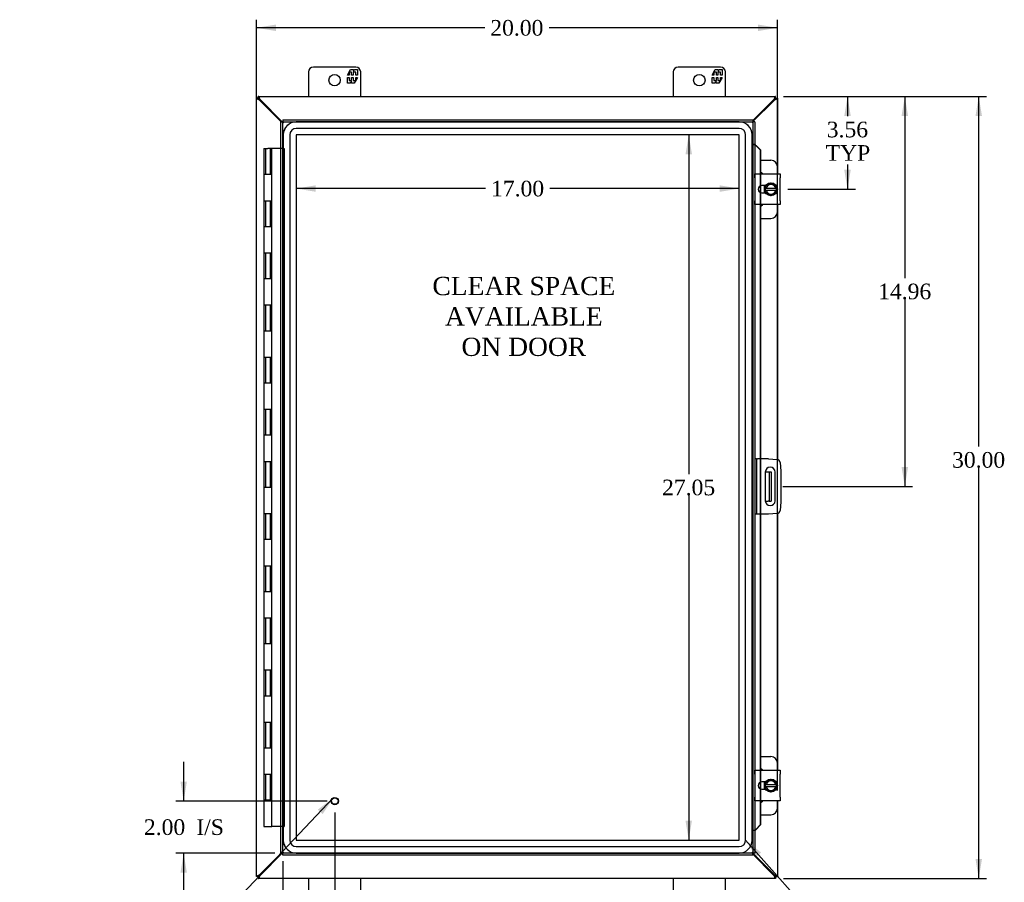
# Model space of a CAD drawing. Header units: inches. Extents: x 9 to 147, y 2 to 98.
# Tile 3 of 8: x 30 to 68, y 32 to 65. Entities that reach past the tile are written whole.
import ezdxf
from ezdxf.enums import TextEntityAlignment as Align

# ---------------------------------------------------------------- set-up
doc = ezdxf.new("R2010")
doc.units = ezdxf.units.IN
doc.header["$MEASUREMENT"] = 0
for name, color, linetype in [('COM40153-1', 7, 'CONTINUOUS'), ('COM40153-2', 7, 'CONTINUOUS'), ('COM42667', 7, 'CONTINUOUS'), ('COM42780', 7, 'CONTINUOUS'), ('COM48442', 7, 'CONTINUOUS'), ('COM70219', 7, 'CONTINUOUS'), ('COM71780-16', 7, 'CONTINUOUS'), ('DEFAULT', 7, 'CONTINUOUS'), ('FET07710', 7, 'CONTINUOUS'), ('HNG10620-26B', 7, 'CONTINUOUS'), ('HNG10620-26C', 7, 'CONTINUOUS'), ('SCC19011', 7, 'CONTINUOUS'), ('SPR20265', 7, 'CONTINUOUS'), ('STD21878', 7, 'CONTINUOUS'), ('WAF25035', 7, 'CONTINUOUS')]:
    doc.layers.add(name, color=color, linetype=linetype)
doc.styles.add('SEACAD_TIMES_NEW_ROMAN', font='times.ttf')

# ---------------------------------------------------------------- blocks, each defined once
blk = doc.blocks.new('SEANNOT_GROUP2')
at = {"layer": 'DEFAULT', "linetype": 'Continuous'}
blk.add_hatch(color=136, dxfattribs=at).paths.add_polyline_path([(41.662, 34.171), (42.087, 34.801), (41.481, 34.342)])
at = {"layer": 'DEFAULT', "color": 136, "linetype": 'Continuous'}
blk.add_line((36.854, 29.269), (36.554, 29.269), dxfattribs=at)
blk.add_lwpolyline([(36.854, 29.269), (42.087, 34.801)], dxfattribs=at)
at = {"layer": 'DEFAULT', "color": 136, "linetype": 'Continuous', "style": 'SEACAD_TIMES_NEW_ROMAN'}
for s, p in [('GROUND STUD', (29.989, 29.569)), ('DOOR', (29.989, 28.669))]:
    blk.add_text(s, height=0.6, dxfattribs=at).set_placement(p, align=Align.TOP_LEFT)
blk = doc.blocks.new('SEANNOT_GROUP3')
at = {"layer": 'DEFAULT', "linetype": 'Continuous'}
blk.add_hatch(color=136, dxfattribs=at).paths.add_polyline_path([(58.491, 32.695), (57.9, 33.173), (58.305, 32.529)])
at = {"layer": 'DEFAULT', "color": 136, "linetype": 'Continuous'}
blk.add_line((60.83, 29.874), (61.13, 29.874), dxfattribs=at)
blk.add_lwpolyline([(60.83, 29.874), (57.9, 33.173)], dxfattribs=at)
at = {"layer": 'DEFAULT', "color": 136, "linetype": 'Continuous', "style": 'SEACAD_TIMES_NEW_ROMAN'}
blk.add_text('GASKET', height=0.6, dxfattribs=at).set_placement((61.34, 30.174), align=Align.TOP_LEFT)
blk = doc.blocks.new('GDIMGGROUP')
at = {"layer": 'DEFAULT', "linetype": 'Continuous'}
for points in [[(39.874, 64.457), (39.124, 64.332), (39.874, 64.207)], [(58.371, 64.457), (58.371, 64.207), (59.121, 64.332)]]:
    blk.add_hatch(color=136, dxfattribs=at).paths.add_polyline_path(points)
at = {"layer": 'DEFAULT', "color": 136, "linetype": 'Continuous'}
for p, q in [((39.124, 32.071), (39.124, 64.632)), ((59.121, 35.068), (59.121, 64.632)), ((47.889, 64.332), (39.124, 64.332)), ((59.121, 64.332), (50.356, 64.332))]:
    blk.add_line(p, q, dxfattribs=at)
at = {"layer": 'DEFAULT', "color": 136, "linetype": 'Continuous', "style": 'SEACAD_TIMES_NEW_ROMAN'}
blk.add_text('20.00', height=0.6, dxfattribs=at).set_placement((48.099, 64.632), align=Align.TOP_LEFT)
blk = doc.blocks.new('GDIMGGROUP1')
at = {"layer": 'DEFAULT', "linetype": 'Continuous'}
for points in [[(66.973, 60.949), (66.848, 61.699), (66.723, 60.949)], [(66.973, 32.449), (66.723, 32.449), (66.848, 31.699)]]:
    blk.add_hatch(color=136, dxfattribs=at).paths.add_polyline_path(points)
at = {"layer": 'DEFAULT', "color": 136, "linetype": 'Continuous'}
for p, q in [((59.352, 61.699), (67.148, 61.699)), ((66.848, 48.267), (66.848, 61.699)), ((66.848, 31.699), (66.848, 47.457)), ((59.352, 31.699), (67.148, 31.699))]:
    blk.add_line(p, q, dxfattribs=at)
at = {"layer": 'DEFAULT', "color": 136, "linetype": 'Continuous', "style": 'SEACAD_TIMES_NEW_ROMAN'}
blk.add_text('30.00', height=0.6, dxfattribs=at).set_placement((65.824, 48.057), align=Align.TOP_LEFT)
blk = doc.blocks.new('GDIMGGROUP2')
at = {"layer": 'DEFAULT', "linetype": 'Continuous'}
for points in [[(36.205, 35.419), (36.33, 34.669), (36.455, 35.419)], [(36.205, 31.919), (36.455, 31.919), (36.33, 32.669)]]:
    blk.add_hatch(color=136, dxfattribs=at).paths.add_polyline_path(points)
at = {"layer": 'DEFAULT', "color": 136, "linetype": 'Continuous'}
for p, q in [((36.33, 36.169), (36.33, 34.669)), ((41.833, 34.669), (36.03, 34.669)), ((39.833, 32.669), (36.03, 32.669)), ((36.33, 32.669), (36.33, 31.169))]:
    blk.add_line(p, q, dxfattribs=at)
at = {"layer": 'DEFAULT', "color": 136, "linetype": 'Continuous', "style": 'SEACAD_TIMES_NEW_ROMAN'}
for s, p in [('I/S', (36.817, 33.969)), ('2.00', (34.805, 33.969))]:
    blk.add_text(s, height=0.6, dxfattribs=at).set_placement(p, align=Align.TOP_LEFT)
blk = doc.blocks.new('GDIMGGROUP3')
at = {"layer": 'DEFAULT', "linetype": 'Continuous'}
for points in [[(40.883, 29.159), (40.883, 29.409), (40.133, 29.284)], [(41.383, 29.159), (42.133, 29.284), (41.383, 29.409)]]:
    blk.add_hatch(color=136, dxfattribs=at).paths.add_polyline_path(points)
at = {"layer": 'DEFAULT', "color": 136, "linetype": 'Continuous'}
for p, q in [((42.133, 34.228), (42.133, 28.984)), ((40.133, 32.369), (40.133, 28.984)), ((40.133, 29.284), (42.43, 29.284)), ((42.43, 29.284), (42.73, 29.284))]:
    blk.add_line(p, q, dxfattribs=at)
at = {"layer": 'DEFAULT', "color": 136, "linetype": 'Continuous', "style": 'SEACAD_TIMES_NEW_ROMAN'}
for s, p in [('2.00', (42.94, 29.584)), ('I/S', (44.952, 29.584))]:
    blk.add_text(s, height=0.6, dxfattribs=at).set_placement(p, align=Align.TOP_LEFT)
blk = doc.blocks.new('GDIMGGROUP16')
at = {"layer": 'DEFAULT', "linetype": 'Continuous'}
for points in [[(61.936, 60.949), (61.811, 61.699), (61.686, 60.949)], [(61.936, 58.887), (61.686, 58.887), (61.811, 58.137)]]:
    blk.add_hatch(color=136, dxfattribs=at).paths.add_polyline_path(points)
at = {"layer": 'DEFAULT', "color": 136, "linetype": 'Continuous'}
for p, q in [((59.352, 61.699), (62.111, 61.699)), ((61.811, 61.699), (61.811, 60.941)), ((61.811, 59.09), (61.811, 58.137)), ((59.52, 58.137), (62.111, 58.137))]:
    blk.add_line(p, q, dxfattribs=at)
at = {"layer": 'DEFAULT', "color": 136, "linetype": 'Continuous', "style": 'SEACAD_TIMES_NEW_ROMAN'}
for s, p in [('3.56', (61.014, 60.731)), ('TYP', (60.972, 59.831))]:
    blk.add_text(s, height=0.6, dxfattribs=at).set_placement(p, align=Align.TOP_LEFT)
blk = doc.blocks.new('GDIMGGROUP17')
at = {"layer": 'DEFAULT', "linetype": 'Continuous'}
for points in [[(64.135, 60.949), (64.01, 61.699), (63.885, 60.949)], [(64.135, 47.489), (63.885, 47.489), (64.01, 46.739)]]:
    blk.add_hatch(color=136, dxfattribs=at).paths.add_polyline_path(points)
at = {"layer": 'DEFAULT', "color": 136, "linetype": 'Continuous'}
for p, q in [((59.352, 61.699), (64.31, 61.699)), ((64.01, 61.699), (64.01, 54.729)), ((64.01, 53.919), (64.01, 46.739)), ((59.33, 46.739), (64.31, 46.739))]:
    blk.add_line(p, q, dxfattribs=at)
at = {"layer": 'DEFAULT', "color": 136, "linetype": 'Continuous', "style": 'SEACAD_TIMES_NEW_ROMAN'}
blk.add_text('14.96', height=0.6, dxfattribs=at).set_placement((62.986, 54.519), align=Align.TOP_LEFT)
blk = doc.blocks.new('GDIMGGROUP24')
at = {"layer": 'DEFAULT', "linetype": 'Continuous'}
for points in [[(55.591, 59.476), (55.841, 59.476), (55.716, 60.226)], [(55.591, 33.922), (55.716, 33.172), (55.841, 33.922)]]:
    blk.add_hatch(color=136, dxfattribs=at).paths.add_polyline_path(points)
at = {"layer": 'DEFAULT', "color": 136, "linetype": 'Continuous'}
for p, q in [((55.716, 60.226), (55.716, 47.209)), ((55.716, 46.399), (55.716, 33.172))]:
    blk.add_line(p, q, dxfattribs=at)
at = {"layer": 'DEFAULT', "color": 136, "linetype": 'Continuous', "style": 'SEACAD_TIMES_NEW_ROMAN'}
blk.add_text('27.05', height=0.6, dxfattribs=at).set_placement((54.692, 46.999), align=Align.TOP_LEFT)
blk = doc.blocks.new('GDIMGGROUP25')
at = {"layer": 'DEFAULT', "linetype": 'Continuous'}
for points in [[(41.403, 58.29), (40.653, 58.165), (41.403, 58.04)], [(56.901, 58.29), (56.901, 58.04), (57.651, 58.165)]]:
    blk.add_hatch(color=136, dxfattribs=at).paths.add_polyline_path(points)
at = {"layer": 'DEFAULT', "color": 136, "linetype": 'Continuous'}
for p, q in [((47.918, 58.165), (40.653, 58.165)), ((57.651, 58.165), (50.386, 58.165))]:
    blk.add_line(p, q, dxfattribs=at)
at = {"layer": 'DEFAULT', "color": 136, "linetype": 'Continuous', "style": 'SEACAD_TIMES_NEW_ROMAN'}
blk.add_text('17.00', height=0.6, dxfattribs=at).set_placement((48.128, 58.465), align=Align.TOP_LEFT)

msp = doc.modelspace()

# ---------------------------------------------------------------- linework, layer by layer
at = {"layer": 'COM40153-1', "color": 7}
for p, q in [((58.656, 47.302), (58.766, 47.302)), ((58.766, 47.302), (58.802, 47.302)), ((58.802, 47.302), (58.874, 47.302)), ((58.802, 47.302), (58.802, 46.177)), ((58.874, 47.302), (58.874, 46.177)), ((58.656, 46.177), (58.766, 46.177)), ((58.802, 46.177), (58.766, 46.177)), ((58.802, 46.177), (58.874, 46.177))]:
    msp.add_line(p, q, dxfattribs=at)
at = {"layer": 'COM40153-2', "color": 7}
for p, q in [((58.321, 47.802), (58.249, 47.802)), ((58.321, 47.802), (58.321, 45.677)), ((58.321, 47.802), (58.357, 47.802)), ((58.772, 47.802), (58.357, 47.802)), ((58.772, 47.802), (59.106, 47.773)), ((59.22, 47.659), (59.249, 47.325)), ((58.655, 47.289), (58.655, 46.189)), ((59.03, 46.189), (59.03, 47.289)), ((59.249, 47.325), (59.249, 46.154)), ((59.249, 46.154), (59.22, 45.82)), ((58.321, 45.677), (58.249, 45.677)), ((58.357, 45.677), (58.321, 45.677)), ((58.772, 45.677), (58.357, 45.677)), ((59.106, 45.706), (58.772, 45.677))]:
    msp.add_line(p, q, dxfattribs=at)
for centre, radius, start, end in [((59.095, 47.648), 0.125, 5, 85), ((58.843, 47.289), 0.188, 0, 180), ((58.843, 46.189), 0.188, 180, 0), ((59.095, 45.83), 0.125, 275, 355)]:
    msp.add_arc(centre, radius, start, end, dxfattribs=at)
at = {"layer": 'COM42667', "color": 7}
for p, q in [((58.25, 58.583), (58.25, 58.726)), ((58.25, 58.726), (59.22, 58.726)), ((58.25, 58.583), (58.25, 57.691)), ((59.22, 58.726), (59.22, 58.583)), ((59.22, 57.691), (59.22, 58.583)), ((58.664, 58.278), (58.524, 58.278)), ((58.524, 57.997), (58.664, 57.997)), ((58.25, 57.548), (58.25, 57.691)), ((59.22, 57.548), (58.25, 57.548)), ((59.22, 57.691), (59.22, 57.548)), ((58.25, 35.707), (58.25, 35.85)), ((58.25, 35.85), (59.22, 35.85)), ((58.25, 35.707), (58.25, 34.815)), ((59.22, 35.85), (59.22, 35.707)), ((59.22, 34.815), (59.22, 35.707)), ((58.664, 35.402), (58.524, 35.402)), ((58.25, 34.672), (58.25, 34.815)), ((58.524, 35.121), (58.664, 35.121)), ((59.22, 34.815), (59.22, 34.672)), ((59.22, 34.672), (58.25, 34.672))]:
    msp.add_line(p, q, dxfattribs=at)
for centre in [(58.524, 58.137), (58.524, 35.261)]:
    msp.add_arc(centre, 0.14, 90, 270, dxfattribs=at)
at = {"layer": 'COM42780', "color": 7}
for p, q in [((58.474, 59.253), (58.871, 59.253)), ((59.121, 58.726), (59.121, 59.003)), ((58.621, 58.203), (58.621, 58.278)), ((58.621, 57.997), (58.621, 58.068)), ((59.121, 57.272), (59.121, 57.548)), ((58.474, 57.022), (58.871, 57.022)), ((58.474, 36.377), (58.871, 36.377)), ((59.121, 35.85), (59.121, 36.127)), ((58.621, 35.327), (58.621, 35.402)), ((58.621, 35.121), (58.621, 35.192)), ((59.121, 34.396), (59.121, 34.672)), ((58.474, 34.146), (58.871, 34.146))]:
    msp.add_line(p, q, dxfattribs=at)
for centre, start, end in [((58.871, 59.003), 0, 90), ((58.371, 58.566), 39.9324, 65.6695), ((58.371, 57.709), 294.3305, 320.0676), ((58.871, 57.272), 270, 0), ((58.871, 36.127), 0, 90), ((58.371, 35.69), 39.9324, 65.6695), ((58.371, 34.833), 294.3305, 320.0676), ((58.871, 34.396), 270, 0)]:
    msp.add_arc(centre, 0.25, start, end, dxfattribs=at)
at = {"layer": 'COM48442', "color": 7}
for p, q in [((39.196, 61.627), (39.124, 61.627)), ((39.124, 31.771), (39.124, 61.627)), ((39.196, 61.699), (59.052, 61.699)), ((39.196, 61.627), (39.196, 61.699)), ((39.196, 61.627), (39.232, 61.591)), ((39.196, 61.627), (39.232, 61.591)), ((59.052, 61.627), (59.016, 61.591)), ((59.052, 61.627), (59.016, 61.591)), ((59.052, 61.627), (59.052, 61.699)), ((59.052, 61.627), (59.124, 61.627)), ((59.124, 61.627), (59.124, 58.726)), ((39.256, 61.549), (39.232, 61.565)), ((40.076, 60.73), (39.256, 61.549)), ((39.274, 61.567), (39.258, 61.591)), ((40.112, 60.73), (39.274, 61.567)), ((58.974, 61.567), (58.177, 60.77)), ((58.992, 61.549), (58.177, 60.734)), ((58.99, 61.591), (58.974, 61.567)), ((59.016, 61.565), (58.992, 61.549)), ((59.124, 57.548), (59.124, 47.77)), ((59.124, 45.709), (59.124, 35.85)), ((59.124, 34.672), (59.124, 31.771)), ((39.256, 31.849), (40.076, 32.669)), ((39.274, 31.831), (40.112, 32.669)), ((58.177, 32.664), (58.992, 31.849)), ((58.177, 32.628), (58.974, 31.831)), ((39.196, 31.771), (39.124, 31.771)), ((39.196, 31.771), (39.232, 31.807)), ((39.196, 31.771), (39.232, 31.807)), ((39.196, 31.771), (39.196, 31.699)), ((39.232, 31.833), (39.256, 31.849)), ((39.258, 31.807), (39.274, 31.831)), ((58.974, 31.831), (58.99, 31.807)), ((58.992, 31.849), (59.016, 31.833)), ((59.052, 31.771), (59.016, 31.807)), ((59.052, 31.771), (59.016, 31.807)), ((59.052, 31.771), (59.124, 31.771)), ((59.052, 31.771), (59.052, 31.699)), ((59.052, 31.699), (39.196, 31.699))]:
    msp.add_line(p, q, dxfattribs=at)
for points, knots in [([(39.232, 61.565), (39.218, 61.571), (39.204, 61.576), (39.178, 61.586), (39.166, 61.591), (39.146, 61.601), (39.138, 61.607), (39.127, 61.617), (39.124, 61.622), (39.124, 61.627)], [0, 0, 0, 0, 0.25, 0.25, 0.5, 0.5, 0.75, 0.75, 1, 1, 1, 1]), ([(39.258, 61.591), (39.253, 61.605), (39.247, 61.62), (39.237, 61.646), (39.232, 61.658), (39.222, 61.678), (39.217, 61.686), (39.206, 61.696), (39.201, 61.699), (39.196, 61.699)], [0, 0, 0, 0, 0.25, 0.25, 0.5, 0.5, 0.75, 0.75, 1, 1, 1, 1]), ([(39.258, 61.591), (39.247, 61.601), (39.237, 61.61), (39.217, 61.623), (39.206, 61.627), (39.196, 61.627)], [0, 0, 0, 0, 0.5, 0.5, 1, 1, 1, 1]), ([(39.232, 61.565), (39.227, 61.571), (39.223, 61.576), (39.214, 61.586), (39.21, 61.591), (39.203, 61.601), (39.201, 61.607), (39.197, 61.617), (39.196, 61.622), (39.196, 61.627)], [0, 0, 0, 0, 0.25, 0.25, 0.5, 0.5, 0.75, 0.75, 1, 1, 1, 1]), ([(59.052, 61.699), (59.047, 61.699), (59.042, 61.696), (59.031, 61.686), (59.026, 61.678), (59.016, 61.658), (59.011, 61.646), (59, 61.62), (58.995, 61.605), (58.99, 61.591)], [0, 0, 0, 0, 0.25, 0.25, 0.5, 0.5, 0.75, 0.75, 1, 1, 1, 1]), ([(59.052, 61.627), (59.042, 61.627), (59.031, 61.623), (59.011, 61.61), (59, 61.601), (58.99, 61.591)], [0, 0, 0, 0, 0.5, 0.5, 1, 1, 1, 1]), ([(59.052, 61.627), (59.052, 61.622), (59.051, 61.617), (59.047, 61.607), (59.045, 61.601), (59.038, 61.591), (59.034, 61.586), (59.025, 61.576), (59.021, 61.571), (59.016, 61.565)], [0, 0, 0, 0, 0.25, 0.25, 0.5, 0.5, 0.75, 0.75, 1, 1, 1, 1]), ([(59.124, 61.627), (59.124, 61.622), (59.121, 61.617), (59.11, 61.607), (59.102, 61.601), (59.082, 61.591), (59.07, 61.586), (59.044, 61.576), (59.03, 61.571), (59.016, 61.565)], [0, 0, 0, 0, 0.25, 0.25, 0.5, 0.5, 0.75, 0.75, 1, 1, 1, 1]), ([(39.124, 31.771), (39.124, 31.776), (39.127, 31.782), (39.138, 31.792), (39.146, 31.797), (39.166, 31.807), (39.178, 31.812), (39.204, 31.823), (39.218, 31.828), (39.232, 31.833)], [0, 0, 0, 0, 0.25, 0.25, 0.5, 0.5, 0.75, 0.75, 1, 1, 1, 1]), ([(39.196, 31.771), (39.196, 31.776), (39.197, 31.782), (39.201, 31.792), (39.203, 31.797), (39.21, 31.807), (39.214, 31.812), (39.223, 31.823), (39.227, 31.828), (39.232, 31.833)], [0, 0, 0, 0, 0.25, 0.25, 0.5, 0.5, 0.75, 0.75, 1, 1, 1, 1]), ([(39.196, 31.699), (39.201, 31.699), (39.206, 31.702), (39.217, 31.713), (39.222, 31.721), (39.232, 31.741), (39.237, 31.753), (39.247, 31.779), (39.253, 31.793), (39.258, 31.807)], [0, 0, 0, 0, 0.25, 0.25, 0.5, 0.5, 0.75, 0.75, 1, 1, 1, 1]), ([(39.196, 31.771), (39.206, 31.771), (39.217, 31.775), (39.237, 31.788), (39.247, 31.798), (39.258, 31.807)], [0, 0, 0, 0, 0.5, 0.5, 1, 1, 1, 1]), ([(58.99, 31.807), (58.995, 31.793), (59, 31.779), (59.011, 31.753), (59.016, 31.741), (59.026, 31.721), (59.031, 31.713), (59.042, 31.702), (59.047, 31.699), (59.052, 31.699)], [0, 0, 0, 0, 0.25, 0.25, 0.5, 0.5, 0.75, 0.75, 1, 1, 1, 1]), ([(58.99, 31.807), (59, 31.798), (59.011, 31.788), (59.031, 31.775), (59.042, 31.771), (59.052, 31.771)], [0, 0, 0, 0, 0.5, 0.5, 1, 1, 1, 1]), ([(59.016, 31.833), (59.021, 31.828), (59.025, 31.823), (59.034, 31.812), (59.038, 31.807), (59.045, 31.797), (59.047, 31.792), (59.051, 31.782), (59.052, 31.776), (59.052, 31.771)], [0, 0, 0, 0, 0.25, 0.25, 0.5, 0.5, 0.75, 0.75, 1, 1, 1, 1]), ([(59.016, 31.833), (59.03, 31.828), (59.044, 31.823), (59.07, 31.812), (59.082, 31.807), (59.102, 31.797), (59.11, 31.792), (59.121, 31.782), (59.124, 31.776), (59.124, 31.771)], [0, 0, 0, 0, 0.25, 0.25, 0.5, 0.5, 0.75, 0.75, 1, 1, 1, 1])]:
    msp.add_open_spline(points, degree=3, knots=knots, dxfattribs=at)
at = {"layer": 'COM70219', "color": 7}
for p, q in [((57.65, 60.725), (40.654, 60.725)), ((57.65, 60.724), (40.654, 60.724)), ((57.65, 60.475), (40.654, 60.475)), ((40.154, 60.225), (40.154, 33.173)), ((40.155, 60.225), (40.155, 33.173)), ((40.404, 60.225), (40.404, 33.173)), ((40.653, 60.225), (40.653, 33.173)), ((57.65, 60.226), (40.654, 60.226)), ((40.654, 60.225), (40.654, 33.173)), ((57.65, 60.225), (40.654, 60.225)), ((57.65, 33.173), (57.65, 60.225)), ((57.651, 33.173), (57.651, 60.225)), ((57.9, 33.173), (57.9, 60.225)), ((58.149, 33.173), (58.149, 60.225)), ((58.15, 33.173), (58.15, 60.225)), ((40.654, 33.173), (57.65, 33.173)), ((40.654, 33.172), (57.65, 33.172)), ((40.654, 32.923), (57.65, 32.923)), ((40.654, 32.674), (57.65, 32.674)), ((40.654, 32.673), (57.65, 32.673))]:
    msp.add_line(p, q, dxfattribs=at)
for centre, radius, start, end in [((40.654, 60.225), 0.5, 90, 180), ((40.654, 60.225), 0.499, 90, 180), ((40.654, 60.225), 0.25, 90, 180), ((57.65, 60.225), 0.5, 0, 90), ((57.65, 60.225), 0.499, 0, 90), ((57.65, 60.225), 0.25, 0, 90), ((40.654, 60.225), 0.001, 90, 180), ((57.65, 60.225), 0.001, 0, 90), ((40.654, 33.173), 0.5, 180, 270), ((40.654, 33.173), 0.499, 180, 270), ((40.654, 33.173), 0.25, 180, 270), ((40.654, 33.173), 0.001, 180, 270), ((57.65, 33.173), 0.5, 270, 0), ((57.65, 33.173), 0.001, 270, 0), ((57.65, 33.173), 0.25, 270, 0), ((57.65, 33.173), 0.499, 270, 0)]:
    msp.add_arc(centre, radius, start, end, dxfattribs=at)
at = {"layer": 'COM71780-16', "color": 7}
for p, q in [((40.061, 60.73), (40.133, 60.73)), ((40.061, 32.669), (40.061, 60.73)), ((40.133, 60.802), (40.133, 60.73)), ((40.133, 60.802), (58.177, 60.802)), ((40.133, 60.73), (58.177, 60.73)), ((40.133, 60.73), (40.169, 60.694)), ((40.133, 32.669), (40.133, 60.73)), ((40.133, 60.73), (40.169, 60.694)), ((58.177, 60.73), (58.141, 60.694)), ((58.177, 60.73), (58.141, 60.694)), ((58.177, 60.802), (58.177, 60.73)), ((58.177, 60.73), (58.177, 32.669)), ((58.249, 60.73), (58.177, 60.73)), ((58.249, 60.73), (58.249, 32.669)), ((58.249, 59.855), (58.177, 59.855)), ((58.262, 59.855), (58.249, 59.855)), ((58.271, 59.832), (58.28, 59.832)), ((58.291, 59.819), (58.461, 59.647)), ((58.291, 59.819), (58.304, 59.819)), ((58.304, 59.819), (58.474, 59.647)), ((58.461, 59.647), (58.461, 58.726)), ((58.474, 59.647), (58.461, 59.647)), ((58.474, 59.647), (58.474, 58.726)), ((58.461, 58.726), (58.461, 58.263)), ((58.474, 58.726), (58.474, 58.268)), ((58.461, 58.263), (58.461, 58.012)), ((58.474, 58.268), (58.474, 58.006)), ((58.461, 58.012), (58.461, 57.548)), ((58.474, 58.006), (58.474, 57.548)), ((58.461, 57.548), (58.461, 47.802)), ((58.474, 57.548), (58.474, 47.802)), ((58.461, 47.802), (58.461, 45.677)), ((58.474, 47.802), (58.474, 45.677)), ((58.461, 45.677), (58.461, 35.85)), ((58.474, 45.677), (58.474, 35.85)), ((58.461, 35.85), (58.461, 35.387)), ((58.474, 35.85), (58.474, 35.392)), ((58.461, 35.387), (58.461, 35.136)), ((58.474, 35.392), (58.474, 35.13)), ((58.461, 35.136), (58.461, 34.672)), ((58.474, 35.13), (58.474, 34.672)), ((58.461, 34.672), (58.461, 33.752)), ((58.474, 34.672), (58.474, 33.752)), ((58.461, 33.752), (58.291, 33.579)), ((58.474, 33.752), (58.304, 33.579)), ((58.474, 33.752), (58.461, 33.752)), ((58.249, 33.544), (58.177, 33.544)), ((58.249, 33.544), (58.262, 33.544)), ((58.28, 33.567), (58.271, 33.567)), ((58.291, 33.579), (58.304, 33.579)), ((40.061, 32.669), (40.133, 32.669)), ((40.133, 32.669), (40.169, 32.705)), ((40.133, 32.669), (40.169, 32.705)), ((58.177, 32.669), (40.133, 32.669)), ((40.133, 32.597), (40.133, 32.669)), ((58.177, 32.597), (40.133, 32.597)), ((58.177, 32.669), (58.141, 32.705)), ((58.177, 32.669), (58.141, 32.705)), ((58.177, 32.597), (58.177, 32.669)), ((58.249, 32.669), (58.177, 32.669))]:
    msp.add_line(p, q, dxfattribs=at)
for centre, radius, start, end in [((58.689, 60.906), 1.153, 245.7342, 248.7275), ((58.58, 60.088), 0.395, 216.3142, 223.0054), ((58.689, 32.493), 1.153, 111.2725, 114.2658), ((58.58, 33.31), 0.395, 136.9946, 143.6858)]:
    msp.add_arc(centre, radius, start, end, dxfattribs=at)
at = {"layer": 'FET07710', "color": 7}
for p, q in [((42.936, 62.824), (41.311, 62.824)), ((56.936, 62.824), (55.311, 62.824)), ((41.124, 62.637), (41.124, 61.699)), ((42.614, 62.519), (42.736, 62.731)), ((42.678, 62.519), (42.614, 62.519)), ((42.614, 62.209), (42.614, 62.422)), ((42.614, 62.422), (42.678, 62.422)), ((42.776, 62.625), (42.678, 62.625)), ((42.678, 62.625), (42.678, 62.519)), ((42.678, 62.422), (42.678, 62.316)), ((42.736, 62.731), (42.845, 62.731)), ((42.776, 62.519), (42.776, 62.625)), ((42.836, 62.519), (42.776, 62.519)), ((42.776, 62.316), (42.776, 62.422)), ((42.776, 62.422), (42.836, 62.422)), ((42.934, 62.625), (42.836, 62.625)), ((42.836, 62.625), (42.836, 62.519)), ((42.836, 62.422), (42.836, 62.316)), ((42.845, 62.731), (42.845, 62.654)), ((42.845, 62.654), (42.89, 62.731)), ((42.999, 62.422), (42.876, 62.209)), ((42.89, 62.731), (42.999, 62.731)), ((42.934, 62.519), (42.934, 62.625)), ((42.999, 62.519), (42.934, 62.519)), ((42.934, 62.316), (42.934, 62.422)), ((42.934, 62.422), (42.999, 62.422)), ((42.999, 62.731), (42.999, 62.519)), ((43.124, 61.699), (43.124, 62.637)), ((55.124, 62.637), (55.124, 61.699)), ((56.614, 62.519), (56.736, 62.731)), ((56.678, 62.519), (56.614, 62.519)), ((56.614, 62.209), (56.614, 62.422)), ((56.614, 62.422), (56.678, 62.422)), ((56.776, 62.625), (56.678, 62.625)), ((56.678, 62.625), (56.678, 62.519)), ((56.678, 62.422), (56.678, 62.316)), ((56.736, 62.731), (56.845, 62.731)), ((56.776, 62.519), (56.776, 62.625)), ((56.836, 62.519), (56.776, 62.519)), ((56.776, 62.316), (56.776, 62.422)), ((56.776, 62.422), (56.836, 62.422)), ((56.934, 62.625), (56.836, 62.625)), ((56.836, 62.625), (56.836, 62.519)), ((56.836, 62.422), (56.836, 62.316)), ((56.845, 62.731), (56.845, 62.654)), ((56.845, 62.654), (56.89, 62.731)), ((56.999, 62.422), (56.876, 62.209)), ((56.89, 62.731), (56.999, 62.731)), ((56.934, 62.519), (56.934, 62.625)), ((56.999, 62.519), (56.934, 62.519)), ((56.934, 62.316), (56.934, 62.422)), ((56.934, 62.422), (56.999, 62.422)), ((56.999, 62.731), (56.999, 62.519)), ((57.124, 61.699), (57.124, 62.637)), ((42.723, 62.209), (42.614, 62.209)), ((42.678, 62.316), (42.776, 62.316)), ((42.767, 62.287), (42.723, 62.209)), ((42.767, 62.209), (42.767, 62.287)), ((42.876, 62.209), (42.767, 62.209)), ((42.836, 62.316), (42.934, 62.316)), ((56.723, 62.209), (56.614, 62.209)), ((56.678, 62.316), (56.776, 62.316)), ((56.767, 62.287), (56.723, 62.209)), ((56.767, 62.209), (56.767, 62.287)), ((56.876, 62.209), (56.767, 62.209)), ((56.836, 62.316), (56.934, 62.316)), ((41.124, 31.699), (41.124, 30.762)), ((43.124, 30.762), (43.124, 31.699)), ((55.124, 31.699), (55.124, 30.762)), ((57.124, 30.762), (57.124, 31.699))]:
    msp.add_line(p, q, dxfattribs=at)
for centre in [(42.124, 62.324), (56.124, 62.324)]:
    msp.add_circle(centre, 0.219, dxfattribs=at)
for centre, start, end in [((41.311, 62.637), 90, 180), ((42.936, 62.637), 0, 90), ((55.311, 62.637), 90, 180), ((56.936, 62.637), 0, 90)]:
    msp.add_arc(centre, 0.188, start, end, dxfattribs=at)
at = {"layer": 'HNG10620-26B', "color": 7}
for p, q in [((39.563, 58.699), (39.409, 58.699)), ((39.409, 58.699), (39.409, 57.699)), ((39.409, 57.699), (39.563, 57.699)), ((39.563, 56.699), (39.409, 56.699)), ((39.409, 56.699), (39.409, 55.699)), ((39.409, 55.699), (39.563, 55.699)), ((39.563, 54.699), (39.409, 54.699)), ((39.409, 54.699), (39.409, 53.699)), ((39.409, 53.699), (39.563, 53.699)), ((39.563, 52.699), (39.409, 52.699)), ((39.409, 52.699), (39.409, 51.699)), ((39.409, 51.699), (39.563, 51.699)), ((39.563, 50.699), (39.409, 50.699)), ((39.409, 50.699), (39.409, 49.699)), ((39.409, 49.699), (39.563, 49.699)), ((39.563, 48.699), (39.409, 48.699)), ((39.409, 48.699), (39.409, 47.699)), ((39.409, 47.699), (39.563, 47.699)), ((39.563, 46.699), (39.409, 46.699)), ((39.409, 46.699), (39.409, 45.699)), ((39.409, 45.699), (39.563, 45.699)), ((39.563, 44.699), (39.409, 44.699)), ((39.409, 44.699), (39.409, 43.699)), ((39.409, 43.699), (39.563, 43.699)), ((39.563, 42.699), (39.409, 42.699)), ((39.409, 42.699), (39.409, 41.699)), ((39.409, 41.699), (39.563, 41.699)), ((39.563, 40.699), (39.409, 40.699)), ((39.409, 40.699), (39.409, 39.699)), ((39.409, 39.699), (39.563, 39.699)), ((39.563, 38.699), (39.409, 38.699)), ((39.409, 38.699), (39.409, 37.699)), ((39.409, 37.699), (39.563, 37.699)), ((39.563, 36.699), (39.409, 36.699)), ((39.409, 36.699), (39.409, 35.699)), ((39.409, 35.699), (39.563, 35.699)), ((39.563, 34.699), (39.409, 34.699)), ((39.409, 34.699), (39.409, 33.699)), ((39.409, 33.699), (39.717, 33.699))]:
    msp.add_line(p, q, dxfattribs=at)
at = {"layer": 'HNG10620-26C', "color": 7}
for p, q in [((39.409, 59.699), (39.563, 59.699)), ((39.409, 59.699), (39.409, 58.699)), ((39.469, 59.699), (39.469, 58.699)), ((40.061, 59.699), (39.563, 59.699)), ((39.646, 59.699), (39.646, 58.699)), ((39.657, 58.699), (39.657, 59.699)), ((39.699, 59.699), (39.699, 58.699)), ((39.717, 58.699), (39.717, 59.699)), ((40.104, 59.699), (40.061, 59.699)), ((40.133, 59.699), (40.104, 59.699)), ((40.133, 59.699), (40.193, 59.699)), ((40.193, 59.699), (40.193, 33.699)), ((39.563, 58.699), (39.409, 58.699)), ((39.717, 58.699), (39.563, 58.699)), ((39.717, 57.699), (39.717, 58.699)), ((39.409, 57.699), (39.563, 57.699)), ((39.409, 57.699), (39.409, 56.699)), ((39.469, 57.699), (39.469, 56.699)), ((39.563, 57.699), (39.717, 57.699)), ((39.646, 57.699), (39.646, 56.699)), ((39.657, 56.699), (39.657, 57.699)), ((39.699, 57.699), (39.699, 56.699)), ((39.717, 56.699), (39.717, 57.699)), ((39.563, 56.699), (39.409, 56.699)), ((39.717, 56.699), (39.563, 56.699)), ((39.717, 55.699), (39.717, 56.699)), ((39.409, 55.699), (39.563, 55.699)), ((39.409, 55.699), (39.409, 54.699)), ((39.469, 55.699), (39.469, 54.699)), ((39.563, 55.699), (39.717, 55.699)), ((39.646, 55.699), (39.646, 54.699)), ((39.657, 54.699), (39.657, 55.699)), ((39.699, 55.699), (39.699, 54.699)), ((39.717, 54.699), (39.717, 55.699)), ((39.563, 54.699), (39.409, 54.699)), ((39.717, 54.699), (39.563, 54.699)), ((39.717, 53.699), (39.717, 54.699)), ((39.409, 53.699), (39.563, 53.699)), ((39.409, 53.699), (39.409, 52.699)), ((39.469, 53.699), (39.469, 52.699)), ((39.563, 53.699), (39.717, 53.699)), ((39.646, 53.699), (39.646, 52.699)), ((39.657, 52.699), (39.657, 53.699)), ((39.699, 53.699), (39.699, 52.699)), ((39.717, 52.699), (39.717, 53.699)), ((39.563, 52.699), (39.409, 52.699)), ((39.717, 52.699), (39.563, 52.699)), ((39.717, 51.699), (39.717, 52.699)), ((39.409, 51.699), (39.563, 51.699)), ((39.409, 51.699), (39.409, 50.699)), ((39.469, 51.699), (39.469, 50.699)), ((39.563, 51.699), (39.717, 51.699)), ((39.646, 51.699), (39.646, 50.699)), ((39.657, 50.699), (39.657, 51.699)), ((39.699, 51.699), (39.699, 50.699)), ((39.717, 50.699), (39.717, 51.699)), ((39.563, 50.699), (39.409, 50.699)), ((39.717, 50.699), (39.563, 50.699)), ((39.717, 49.699), (39.717, 50.699)), ((39.409, 49.699), (39.563, 49.699)), ((39.409, 49.699), (39.409, 48.699)), ((39.469, 49.699), (39.469, 48.699)), ((39.563, 49.699), (39.717, 49.699)), ((39.646, 49.699), (39.646, 48.699)), ((39.657, 48.699), (39.657, 49.699)), ((39.699, 49.699), (39.699, 48.699)), ((39.717, 48.699), (39.717, 49.699)), ((39.563, 48.699), (39.409, 48.699)), ((39.717, 48.699), (39.563, 48.699)), ((39.717, 47.699), (39.717, 48.699)), ((39.409, 47.699), (39.563, 47.699)), ((39.409, 47.699), (39.409, 46.699)), ((39.469, 47.699), (39.469, 46.699)), ((39.563, 47.699), (39.717, 47.699)), ((39.646, 47.699), (39.646, 46.699)), ((39.657, 46.699), (39.657, 47.699)), ((39.699, 47.699), (39.699, 46.699)), ((39.717, 46.699), (39.717, 47.699)), ((39.563, 46.699), (39.409, 46.699)), ((39.717, 46.699), (39.563, 46.699)), ((39.717, 45.699), (39.717, 46.699)), ((39.409, 45.699), (39.563, 45.699)), ((39.409, 45.699), (39.409, 44.699)), ((39.469, 45.699), (39.469, 44.699)), ((39.563, 45.699), (39.717, 45.699)), ((39.646, 45.699), (39.646, 44.699)), ((39.657, 44.699), (39.657, 45.699)), ((39.699, 45.699), (39.699, 44.699)), ((39.717, 44.699), (39.717, 45.699)), ((39.563, 44.699), (39.409, 44.699)), ((39.717, 44.699), (39.563, 44.699)), ((39.717, 43.699), (39.717, 44.699)), ((39.409, 43.699), (39.563, 43.699)), ((39.409, 43.699), (39.409, 42.699)), ((39.469, 43.699), (39.469, 42.699)), ((39.563, 43.699), (39.717, 43.699)), ((39.646, 43.699), (39.646, 42.699)), ((39.657, 42.699), (39.657, 43.699)), ((39.699, 43.699), (39.699, 42.699)), ((39.717, 42.699), (39.717, 43.699)), ((39.563, 42.699), (39.409, 42.699)), ((39.717, 42.699), (39.563, 42.699)), ((39.717, 41.699), (39.717, 42.699)), ((39.409, 41.699), (39.563, 41.699)), ((39.409, 41.699), (39.409, 40.699)), ((39.469, 41.699), (39.469, 40.699)), ((39.563, 41.699), (39.717, 41.699)), ((39.646, 41.699), (39.646, 40.699)), ((39.657, 40.699), (39.657, 41.699)), ((39.699, 41.699), (39.699, 40.699)), ((39.717, 40.699), (39.717, 41.699)), ((39.563, 40.699), (39.409, 40.699)), ((39.717, 40.699), (39.563, 40.699)), ((39.717, 39.699), (39.717, 40.699)), ((39.409, 39.699), (39.563, 39.699)), ((39.409, 39.699), (39.409, 38.699)), ((39.469, 39.699), (39.469, 38.699)), ((39.563, 39.699), (39.717, 39.699)), ((39.646, 39.699), (39.646, 38.699)), ((39.657, 38.699), (39.657, 39.699)), ((39.699, 39.699), (39.699, 38.699)), ((39.717, 38.699), (39.717, 39.699)), ((39.563, 38.699), (39.409, 38.699)), ((39.717, 38.699), (39.563, 38.699)), ((39.717, 37.699), (39.717, 38.699)), ((39.409, 37.699), (39.563, 37.699)), ((39.409, 37.699), (39.409, 36.699)), ((39.469, 37.699), (39.469, 36.699)), ((39.563, 37.699), (39.717, 37.699)), ((39.646, 37.699), (39.646, 36.699)), ((39.657, 36.699), (39.657, 37.699)), ((39.699, 37.699), (39.699, 36.699)), ((39.717, 36.699), (39.717, 37.699)), ((39.563, 36.699), (39.409, 36.699)), ((39.717, 36.699), (39.563, 36.699)), ((39.717, 35.699), (39.717, 36.699)), ((39.409, 35.699), (39.563, 35.699)), ((39.409, 35.699), (39.409, 34.699)), ((39.469, 35.699), (39.469, 34.699)), ((39.563, 35.699), (39.717, 35.699)), ((39.646, 35.699), (39.646, 34.699)), ((39.657, 34.699), (39.657, 35.699)), ((39.699, 35.699), (39.699, 34.699)), ((39.717, 34.699), (39.717, 35.699)), ((39.563, 34.699), (39.409, 34.699)), ((39.717, 34.699), (39.563, 34.699)), ((39.717, 33.699), (39.717, 34.699)), ((40.061, 33.699), (39.717, 33.699)), ((40.104, 33.699), (40.061, 33.699)), ((40.133, 33.699), (40.104, 33.699)), ((40.133, 33.699), (40.193, 33.699))]:
    msp.add_line(p, q, dxfattribs=at)
at = {"layer": 'SCC19011', "color": 7}
for p, q in [((58.871, 58.378), (58.656, 58.246)), ((58.656, 58.246), (58.656, 58.171)), ((59.086, 58.246), (58.871, 58.378)), ((59.086, 58.171), (59.086, 58.246)), ((58.656, 58.171), (58.656, 58.103)), ((58.676, 58.171), (58.656, 58.171)), ((58.656, 58.103), (58.656, 58.028)), ((58.656, 58.103), (58.676, 58.103)), ((58.656, 58.028), (58.871, 57.896)), ((58.686, 58.171), (58.676, 58.171)), ((58.676, 58.103), (58.686, 58.103)), ((59.055, 58.171), (58.686, 58.171)), ((58.686, 58.103), (59.055, 58.103)), ((58.871, 57.896), (59.086, 58.028)), ((59.065, 58.171), (59.055, 58.171)), ((59.055, 58.103), (59.065, 58.103)), ((59.086, 58.171), (59.065, 58.171)), ((59.065, 58.103), (59.086, 58.103)), ((59.086, 58.103), (59.086, 58.171)), ((59.086, 58.028), (59.086, 58.103)), ((58.871, 35.502), (58.656, 35.37)), ((58.656, 35.37), (58.656, 35.295)), ((58.656, 35.295), (58.656, 35.227)), ((58.676, 35.295), (58.656, 35.295)), ((58.656, 35.227), (58.656, 35.152)), ((58.656, 35.227), (58.676, 35.227)), ((58.656, 35.152), (58.871, 35.02)), ((58.686, 35.295), (58.676, 35.295)), ((58.676, 35.227), (58.686, 35.227)), ((59.055, 35.295), (58.686, 35.295)), ((58.686, 35.227), (59.055, 35.227)), ((59.086, 35.37), (58.871, 35.502)), ((58.871, 35.02), (59.086, 35.152)), ((59.065, 35.295), (59.055, 35.295)), ((59.055, 35.227), (59.065, 35.227)), ((59.086, 35.295), (59.065, 35.295)), ((59.065, 35.227), (59.086, 35.227)), ((59.086, 35.295), (59.086, 35.37)), ((59.086, 35.227), (59.086, 35.295)), ((59.086, 35.152), (59.086, 35.227))]:
    msp.add_line(p, q, dxfattribs=at)
for centre, radius, start, end in [((58.871, 58.137), 0.188, 10.4474, 169.5526), ((58.871, 58.137), 0.187, 190.4474, 349.5526), ((58.871, 35.261), 0.187, 10.4474, 169.5526), ((58.871, 35.261), 0.187, 190.4474, 349.5526)]:
    msp.add_arc(centre, radius, start, end, dxfattribs=at)
at = {"layer": 'SPR20265', "color": 7}
for points, knots in [([(58.653, 58.279), (58.64, 58.259), (58.618, 58.213), (58.605, 58.134), (58.619, 58.053), (58.642, 58.011), (58.652, 57.996)], [0.95809881, 0.95809881, 0.95809881, 0.95809881, 0.9661238, 0.97598802, 0.98694613, 0.99365696, 0.99365696, 0.99365696, 0.99365696]), ([(58.644, 58.248), (58.636, 58.232), (58.619, 58.186), (58.614, 58.104), (58.636, 58.036), (58.656, 58.002), (58.66, 57.996)], [0.77169441, 0.77169441, 0.77169441, 0.77169441, 0.77798983, 0.7890906, 0.80019147, 0.80289251, 0.80289251, 0.80289251, 0.80289251]), ([(58.653, 35.403), (58.64, 35.383), (58.618, 35.337), (58.605, 35.258), (58.619, 35.177), (58.642, 35.135), (58.652, 35.12)], [0.95809881, 0.95809881, 0.95809881, 0.95809881, 0.9661238, 0.97598802, 0.98694613, 0.99365696, 0.99365696, 0.99365696, 0.99365696]), ([(58.644, 35.372), (58.636, 35.356), (58.619, 35.31), (58.615, 35.232), (58.631, 35.175), (58.643, 35.15)], [0.77163313, 0.77163313, 0.77163313, 0.77163313, 0.77798983, 0.7890906, 0.79883665, 0.79883665, 0.79883665, 0.79883665])]:
    msp.add_open_spline(points, degree=3, knots=knots, dxfattribs=at)
at = {"layer": 'STD21878', "color": 7}
for radius in [0.141, 0.125]:
    msp.add_circle((42.133, 34.669), radius, dxfattribs=at)
at = {"layer": 'WAF25035', "color": 7}
for centre in [(58.871, 58.137), (58.871, 35.261)]:
    msp.add_circle(centre, 0.25, dxfattribs=at)

# ---------------------------------------------------------------- block references
at = {"layer": 'DEFAULT', "color": 7}
for name in ['GDIMGGROUP', 'GDIMGGROUP17', 'GDIMGGROUP1', 'GDIMGGROUP16', 'GDIMGGROUP24', 'GDIMGGROUP25', 'GDIMGGROUP2', 'SEANNOT_GROUP2', 'GDIMGGROUP3', 'SEANNOT_GROUP3']:
    msp.add_blockref(name, (0, 0), dxfattribs=at)

# ---------------------------------------------------------------- texts
at = {"layer": 'DEFAULT', "color": 7, "insert": (49.387, 54.778), "char_height": 0.7, "width": 7.22078, "attachment_point": 2}
msp.add_mtext('{\\fTimes New Roman|b0||i0||c0|p34;\\C7;\\H0.7;\\W1.;CLEAR SPACE \\P}{\\fTimes New Roman|b0||i0||c0|p34;\\C7;\\H0.7;\\W1.;AVAILABLE \\P}{\\fTimes New Roman|b0||i0||c0|p34;\\C7;\\H0.7;\\W1.;ON DOOR}', dxfattribs=at)

doc.saveas('drawing.dxf')
